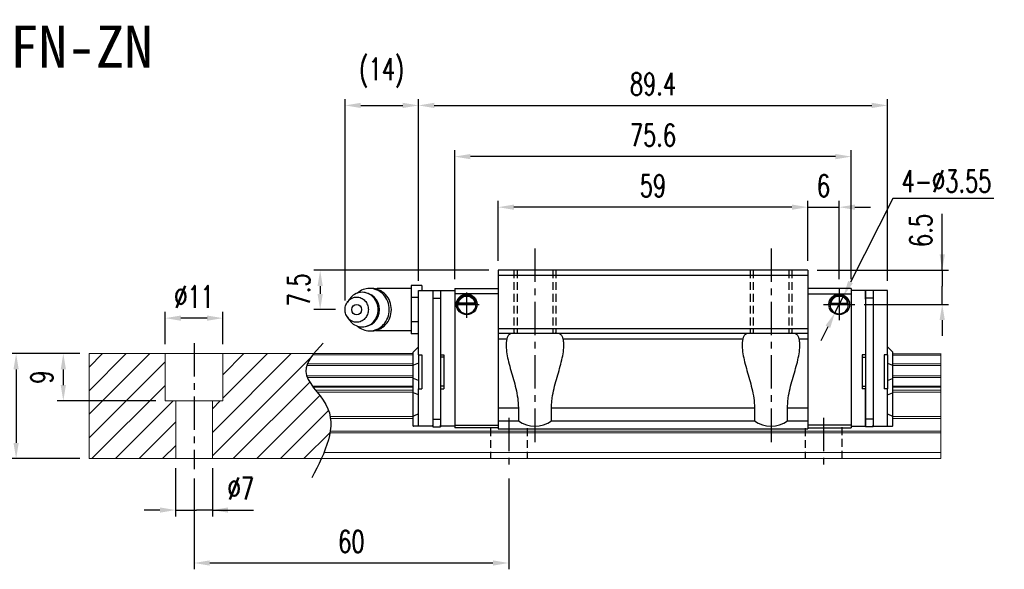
# Model space of a CAD drawing. Header units: millimetres. Extents: x 22 to 361, y 91 to 351.
# Tile 3 of 3: x 173 to 361, y 91 to 195. Entities that reach past the tile are written whole.
import ezdxf
from ezdxf.enums import TextEntityAlignment as Align

# ---------------------------------------------------------------- set-up
doc = ezdxf.new("R2010")
doc.units = ezdxf.units.MM
doc.header["$PDSIZE"] = -1
doc.linetypes.add('CENTER', pattern=[10.16, 6.35, -1.27, 1.27, -1.27])
doc.linetypes.add('DASHED', pattern=[0.75, 0.5, -0.25])
for name, color, linetype in [('2', 7, 'Continuous'), ('CHA', 7, 'Continuous'), ('CL', 1, 'CENTER'), ('DIM', 4, 'Continuous'), ('HID', 2, 'DASHED'), ('OUT', 3, 'Continuous')]:
    doc.layers.add(name, color=color, linetype=linetype)
doc.styles.add('DIM-7', font='SIMPLEX.shx', dxfattribs={"width": 0.7, "bigfont": 'chineset.shx'})
doc.styles.add('T', font='kaiu.ttf')
doc.dimstyles.new('CNS', dxfattribs={"dimtxt": 3.5, "dimasz": 2.5, "dimexe": 1, "dimexo": 1.5, "dimgap": 0.09, "dimtad": 0, "dimdsep": 46, "dimtxsty": 'DIM-7', "dimcen": 0.09, "dimclrd": 1, "dimclre": 1, "dimclrt": 4, "dimadec": 0, "dimazin": 0, "dimtfac": 1, "dimtix": 1, "dimtmove": 2, "dimatfit": 3, "dimfxl": 1, "dimtvp": 0.971429, "dimtolj": 1, "dimarcsym": 0})
doc.dimstyles.new('CNSx1 (指線專用)', dxfattribs={"dimscale": 0.8, "dimtxt": 3.5, "dimasz": 2.5, "dimexe": 1, "dimexo": 1.5, "dimgap": 1, "dimtad": 1, "dimtih": 1, "dimtoh": 1, "dimdsep": 46, "dimtxsty": 'DIM-7', "dimcen": 0.09, "dimclrd": 256, "dimclre": 256, "dimclrt": 4, "dimadec": 0, "dimazin": 0, "dimtfac": 1, "dimtix": 1, "dimtmove": 1, "dimatfit": 3, "dimfxl": 1, "dimtvp": 0.971429, "dimtolj": 1, "dimarcsym": 0})

# ---------------------------------------------------------------- blocks, each defined once
blk = doc.blocks.new('*D8')
at = {"layer": 'DEFPOINTS', "color": 0}
for p in [(200.56, 138.6), (200.56, 131.84), (211.56, 131.84)]:
    blk.add_point(p, dxfattribs=at)
at = {"layer": 'DIM', "color": 7, "lineweight": -2}
for p, q in [((200.56, 133.64), (200.56, 139.8)), ((211.56, 133.64), (211.56, 139.8)), ((208.56, 138.6), (203.56, 138.6))]:
    blk.add_line(p, q, dxfattribs=at)
at = {"layer": 'DIM', "color": 7}
for points in [[(203.56, 139.1), (203.56, 138.1), (200.56, 138.6)], [(208.56, 139.1), (208.56, 138.1), (211.56, 138.6)]]:
    blk.add_solid(points, dxfattribs=at)
at = {"layer": 'DIM', "color": 7, "insert": (206.06, 142.68), "char_height": 4.2, "attachment_point": 5, "style": 'DIM-7'}
blk.add_mtext('\\A1;%%C11', dxfattribs=at)
blk = doc.blocks.new('*D9')
at = {"layer": 'DEFPOINTS', "color": 0}
for p in [(202.56, 111.84), (209.56, 111.84), (209.56, 102.05)]:
    blk.add_point(p, dxfattribs=at)
at = {"layer": 'DIM', "color": 7, "lineweight": -2}
for p, q in [((202.56, 110.04), (202.56, 100.85)), ((209.56, 110.04), (209.56, 100.85)), ((199.56, 102.05), (196.56, 102.05)), ((202.56, 102.05), (205.56, 102.05)), ((205.56, 102.05), (206.56, 102.05)), ((209.56, 102.05), (206.56, 102.05)), ((209.56, 102.05), (217.4, 102.05)), ((212.56, 102.05), (215.56, 102.05))]:
    blk.add_line(p, q, dxfattribs=at)
at = {"layer": 'DIM', "color": 7}
for points in [[(199.56, 102.55), (199.56, 101.55), (202.56, 102.05)], [(212.56, 102.55), (212.56, 101.55), (209.56, 102.05)]]:
    blk.add_solid(points, dxfattribs=at)
at = {"layer": 'DIM', "color": 7, "insert": (214.98, 106.13), "char_height": 4.2, "attachment_point": 5, "style": 'DIM-7'}
blk.add_mtext('\\A1;%%C7', dxfattribs=at)
blk = doc.blocks.new('*D11')
at = {"layer": 'DEFPOINTS', "color": 0}
for p in [(206.06, 109.84), (266.06, 109.84), (266.06, 91.97)]:
    blk.add_point(p, dxfattribs=at)
at = {"layer": 'DIM', "color": 7, "lineweight": -2}
for p, q in [((206.06, 108.04), (206.06, 90.77)), ((266.06, 108.04), (266.06, 90.77)), ((209.06, 91.97), (263.06, 91.97))]:
    blk.add_line(p, q, dxfattribs=at)
at = {"layer": 'DIM', "color": 7}
for points in [[(209.06, 92.47), (209.06, 91.47), (206.06, 91.97)], [(263.06, 92.47), (263.06, 91.47), (266.06, 91.97)]]:
    blk.add_solid(points, dxfattribs=at)
at = {"layer": 'DIM', "color": 7, "insert": (236.06, 96.05), "char_height": 4.2, "attachment_point": 5, "style": 'DIM-7'}
blk.add_mtext('\\A1;60', dxfattribs=at)
blk = doc.blocks.new('*D6')
at = {"layer": 'DEFPOINTS', "color": 0}
for p in [(264.06, 159.73), (264.06, 147.72), (323.06, 147.72)]:
    blk.add_point(p, dxfattribs=at)
at = {"layer": 'DIM', "color": 7, "lineweight": -2}
for p, q in [((264.06, 149.52), (264.06, 160.93)), ((320.06, 159.73), (267.06, 159.73)), ((323.06, 149.52), (323.06, 160.93))]:
    blk.add_line(p, q, dxfattribs=at)
at = {"layer": 'DIM', "color": 7}
for points in [[(267.06, 160.23), (267.06, 159.23), (264.06, 159.73)], [(320.06, 160.23), (320.06, 159.23), (323.06, 159.73)]]:
    blk.add_solid(points, dxfattribs=at)
at = {"layer": 'DIM', "color": 7, "insert": (293.56, 163.81), "char_height": 4.2, "attachment_point": 5, "style": 'DIM-7'}
blk.add_mtext('\\A1;59', dxfattribs=at)
blk = doc.blocks.new('*D13')
at = {"layer": 'DEFPOINTS', "color": 0}
for p in [(255.76, 169.36), (255.76, 144.22), (331.36, 144.22)]:
    blk.add_point(p, dxfattribs=at)
at = {"layer": 'DIM', "color": 7, "lineweight": -2}
for p, q in [((255.76, 146.02), (255.76, 170.56)), ((328.36, 169.36), (258.76, 169.36)), ((331.36, 146.02), (331.36, 170.56))]:
    blk.add_line(p, q, dxfattribs=at)
at = {"layer": 'DIM', "color": 7}
for points in [[(258.76, 169.86), (258.76, 168.86), (255.76, 169.36)], [(328.36, 169.86), (328.36, 168.86), (331.36, 169.36)]]:
    blk.add_solid(points, dxfattribs=at)
at = {"layer": 'DIM', "color": 7, "insert": (293.56, 173.44), "char_height": 4.2, "attachment_point": 5, "style": 'DIM-7'}
blk.add_mtext('\\A1;75.6', dxfattribs=at)
blk = doc.blocks.new('*D15')
at = {"layer": 'DEFPOINTS', "color": 0}
for p in [(323.06, 147.72), (332.04, 141.22), (348.71, 141.22)]:
    blk.add_point(p, dxfattribs=at)
at = {"layer": 'DIM', "color": 7, "lineweight": -2}
for p, q in [((348.71, 147.72), (348.71, 158.49)), ((348.71, 150.72), (348.71, 153.72)), ((324.86, 147.72), (349.91, 147.72)), ((348.71, 147.72), (348.71, 144.72)), ((348.71, 144.22), (348.71, 144.72)), ((348.71, 141.22), (348.71, 144.22)), ((333.84, 141.22), (349.91, 141.22)), ((348.71, 138.22), (348.71, 135.22))]:
    blk.add_line(p, q, dxfattribs=at)
at = {"layer": 'DIM', "color": 7}
for points in [[(348.21, 150.72), (349.21, 150.72), (348.71, 147.72)], [(348.21, 138.22), (349.21, 138.22), (348.71, 141.22)]]:
    blk.add_solid(points, dxfattribs=at)
at = {"layer": 'DIM', "color": 7, "insert": (344.63, 155.3), "char_height": 4.2, "attachment_point": 5, "rotation": 90, "style": 'DIM-7'}
blk.add_mtext('\\A1;6.5', dxfattribs=at)
blk = doc.blocks.new('*D16')
at = {"layer": 'DEFPOINTS', "color": 0}
for p in [(186.06, 131.84), (172.14, 111.84), (186.06, 111.84)]:
    blk.add_point(p, dxfattribs=at)
at = {"layer": 'DIM', "color": 7, "lineweight": -2}
for p, q in [((184.26, 131.84), (170.94, 131.84)), ((172.14, 128.84), (172.14, 114.84)), ((184.26, 111.84), (170.94, 111.84))]:
    blk.add_line(p, q, dxfattribs=at)
at = {"layer": 'DIM', "color": 7}
for points in [[(171.64, 128.84), (172.64, 128.84), (172.14, 131.84)], [(171.64, 114.84), (172.64, 114.84), (172.14, 111.84)]]:
    blk.add_solid(points, dxfattribs=at)
at = {"layer": 'DIM', "color": 7, "insert": (168.06, 121.84), "char_height": 4.2, "attachment_point": 5, "rotation": 90, "style": 'DIM-7'}
blk.add_mtext('\\A1;20', dxfattribs=at)
blk = doc.blocks.new('*D7')
at = {"layer": 'DEFPOINTS', "color": 0}
for p in [(338.26, 179.11), (248.86, 143.89), (338.26, 143.89)]:
    blk.add_point(p, dxfattribs=at)
at = {"layer": 'DIM', "color": 7, "lineweight": -2}
for p, q in [((248.86, 145.69), (248.86, 180.31)), ((338.26, 145.69), (338.26, 180.31)), ((251.86, 179.11), (335.26, 179.11))]:
    blk.add_line(p, q, dxfattribs=at)
at = {"layer": 'DIM', "color": 7}
for points in [[(251.86, 179.61), (251.86, 178.61), (248.86, 179.11)], [(335.26, 179.61), (335.26, 178.61), (338.26, 179.11)]]:
    blk.add_solid(points, dxfattribs=at)
at = {"layer": 'DIM', "color": 7, "insert": (293.56, 183.19), "char_height": 4.2, "attachment_point": 5, "style": 'DIM-7'}
blk.add_mtext('\\A1;89.4', dxfattribs=at)
blk = doc.blocks.new('*D37')
at = {"layer": 'DEFPOINTS', "color": 0}
for p in [(248.86, 179.11), (248.86, 143.89), (234.86, 140.18)]:
    blk.add_point(p, dxfattribs=at)
at = {"layer": 'DIM', "color": 7, "lineweight": -2}
for p, q in [((234.86, 141.98), (234.86, 180.31)), ((248.86, 145.69), (248.86, 180.31)), ((237.86, 179.11), (245.86, 179.11))]:
    blk.add_line(p, q, dxfattribs=at)
at = {"layer": 'DIM', "color": 7}
for points in [[(237.86, 179.61), (237.86, 178.61), (234.86, 179.11)], [(245.86, 179.61), (245.86, 178.61), (248.86, 179.11)]]:
    blk.add_solid(points, dxfattribs=at)
at = {"layer": 'DIM', "color": 7, "insert": (241.86, 185.33), "char_height": 4.2, "attachment_point": 5, "style": 'DIM-7'}
blk.add_mtext('\\A1;(14)', dxfattribs=at)
blk = doc.blocks.new('*D38')
at = {"layer": 'DEFPOINTS', "color": 0}
for p in [(264.06, 147.72), (230.11, 140.22), (234.86, 140.22)]:
    blk.add_point(p, dxfattribs=at)
at = {"layer": 'DIM', "color": 7, "lineweight": -2}
for p, q in [((262.26, 147.72), (228.91, 147.72)), ((230.11, 144.72), (230.11, 143.22)), ((233.06, 140.22), (228.91, 140.22))]:
    blk.add_line(p, q, dxfattribs=at)
at = {"layer": 'DIM', "color": 7}
for points in [[(229.61, 144.72), (230.61, 144.72), (230.11, 147.72)], [(229.61, 143.22), (230.61, 143.22), (230.11, 140.22)]]:
    blk.add_solid(points, dxfattribs=at)
at = {"layer": 'DIM', "color": 7, "insert": (226.03, 143.97), "char_height": 4.2, "attachment_point": 5, "rotation": 90, "style": 'DIM-7'}
blk.add_mtext('\\A1;7.5', dxfattribs=at)
blk = doc.blocks.new('*D54')
at = {"layer": 'DEFPOINTS', "color": 0}
for p in [(329.06, 159.73), (323.06, 147.72), (329.06, 144.19)]:
    blk.add_point(p, dxfattribs=at)
at = {"layer": 'DIM', "color": 7, "lineweight": -2}
for p, q in [((320.06, 159.73), (317.06, 159.73)), ((323.06, 149.52), (323.06, 160.93)), ((323.06, 159.73), (329.06, 159.73)), ((329.06, 145.99), (329.06, 160.93)), ((332.06, 159.73), (335.06, 159.73))]:
    blk.add_line(p, q, dxfattribs=at)
at = {"layer": 'DIM', "color": 7}
for points in [[(320.06, 160.23), (320.06, 159.23), (323.06, 159.73)], [(332.06, 160.23), (332.06, 159.23), (329.06, 159.73)]]:
    blk.add_solid(points, dxfattribs=at)
at = {"layer": 'DIM', "color": 7, "insert": (326.06, 163.81), "char_height": 4.2, "attachment_point": 5, "style": 'DIM-7'}
blk.add_mtext('\\A1;6', dxfattribs=at)
blk = doc.blocks.new('*D55')
at = {"layer": 'DEFPOINTS', "color": 0}
for p in [(186.06, 131.84), (181.14, 122.84), (200.56, 122.84)]:
    blk.add_point(p, dxfattribs=at)
at = {"layer": 'DIM', "color": 7, "lineweight": -2}
for p, q in [((184.26, 131.84), (179.94, 131.84)), ((181.14, 128.84), (181.14, 125.84)), ((198.76, 122.84), (179.94, 122.84))]:
    blk.add_line(p, q, dxfattribs=at)
at = {"layer": 'DIM', "color": 7}
for points in [[(180.64, 128.84), (181.64, 128.84), (181.14, 131.84)], [(180.64, 125.84), (181.64, 125.84), (181.14, 122.84)]]:
    blk.add_solid(points, dxfattribs=at)
at = {"layer": 'DIM', "color": 7, "insert": (177.06, 127.34), "char_height": 4.2, "attachment_point": 5, "rotation": 90, "style": 'DIM-7'}
blk.add_mtext('\\A1;9', dxfattribs=at)
blk = doc.blocks.new('*D59')
at = {"layer": 'DEFPOINTS', "color": 0}
for p in [(329.87, 142.8), (328.26, 139.63)]:
    blk.add_point(p, dxfattribs=at)
at = {"layer": 'DIM', "color": 0, "lineweight": -2}
for p, q in [((339.3, 161.39), (331.22, 145.47)), ((358.56, 161.39), (339.3, 161.39)), ((328.26, 139.63), (329.87, 142.8)), ((326.9, 136.96), (325.54, 134.28))]:
    blk.add_line(p, q, dxfattribs=at)
at = {"layer": 'DIM', "color": 0}
for points in [[(330.78, 145.7), (331.67, 145.25), (329.87, 142.8)], [(326.46, 137.18), (327.35, 136.73), (328.26, 139.63)]]:
    blk.add_solid(points, dxfattribs=at)
at = {"layer": 'DIM', "color": 0, "insert": (349.53, 164.69), "char_height": 4.2, "attachment_point": 5, "style": 'DIM-7'}
blk.add_mtext('\\A1;4-∅3.55', dxfattribs=at)

msp = doc.modelspace()

# ---------------------------------------------------------------- linework, layer by layer
at = {"layer": '2', "color": 0, "linetype": 'Continuous'}
for p, q in [((249.463, 144.835), (247.463, 144.835)), ((247.463, 144.835), (247.463, 143.68)), ((249.463, 144.835), (249.463, 143.89)), ((239.951, 144.257), (239.537, 144.257)), ((247.463, 144.216), (241.08, 144.216)), ((247.463, 143.68), (247.463, 142.525)), ((248.863, 143.744), (248.863, 143.89)), ((248.863, 143.89), (251.563, 143.89)), ((248.863, 142.537), (248.863, 143.744)), ((251.563, 143.89), (251.563, 143.744)), ((251.563, 143.89), (253.063, 143.89)), ((251.563, 143.744), (251.563, 142.537)), ((253.063, 143.89), (253.063, 142.39)), ((253.063, 143.89), (255.763, 143.89)), ((255.763, 144.216), (264.062, 144.216)), ((255.763, 144.216), (255.763, 143.14)), ((264.063, 143.216), (255.763, 143.216)), ((255.763, 143.14), (255.763, 117.716)), ((331.363, 144.216), (323.063, 144.216)), ((323.063, 143.216), (331.363, 143.216)), ((331.363, 144.216), (331.363, 143.14)), ((334.063, 143.89), (331.363, 143.89)), ((331.363, 143.14), (331.363, 117.716)), ((335.563, 143.89), (334.063, 143.89)), ((334.063, 143.89), (334.063, 142.39)), ((334.063, 143.744), (334.063, 143.89)), ((334.063, 142.537), (334.063, 143.744)), ((335.563, 143.89), (335.563, 143.744)), ((338.263, 143.89), (335.563, 143.89)), ((335.563, 143.744), (335.563, 142.537)), ((338.263, 143.744), (338.263, 143.89)), ((338.263, 131.64), (338.263, 143.744)), ((235.659, 142.174), (235.295, 141.64)), ((248.863, 142.525), (247.463, 142.525)), ((247.463, 142.525), (247.463, 140.216)), ((248.863, 142.183), (248.863, 142.537)), ((248.863, 131.64), (248.863, 142.183)), ((251.563, 142.537), (251.563, 142.183)), ((251.563, 142.39), (253.063, 142.39)), ((251.563, 142.183), (251.563, 119.597)), ((253.063, 142.39), (253.063, 119.39)), ((256.288, 141.266), (259.837, 141.266)), ((259.694, 141.399), (256.431, 141.399)), ((259.618, 141.466), (256.508, 141.466)), ((330.837, 141.266), (327.288, 141.266)), ((327.431, 141.399), (330.694, 141.399)), ((327.508, 141.466), (330.618, 141.466)), ((334.063, 142.183), (334.063, 142.537)), ((335.563, 142.39), (334.063, 142.39)), ((334.063, 142.39), (334.063, 119.39)), ((335.563, 142.537), (335.563, 142.183)), ((335.563, 142.183), (335.563, 119.597)), ((247.463, 140.216), (247.463, 137.906)), ((235.295, 138.791), (235.659, 138.257)), ((248.863, 137.906), (247.463, 137.906)), ((247.463, 137.906), (247.463, 136.752)), ((239.537, 136.174), (239.951, 136.174)), ((241.08, 136.216), (247.463, 136.216)), ((247.463, 136.752), (247.463, 135.597)), ((248.863, 135.597), (247.463, 135.597)), ((247.863, 132.14), (247.913, 132.19)), ((247.863, 129.636), (247.863, 132.14)), ((248.863, 133.14), (247.913, 132.19)), ((248.863, 131.64), (248.863, 125.14)), ((248.863, 131.64), (249.463, 131.64)), ((249.463, 131.64), (249.463, 125.14)), ((253.063, 131.64), (253.663, 131.64)), ((253.663, 131.64), (253.663, 125.14)), ((333.463, 131.64), (333.463, 125.14)), ((334.063, 131.64), (333.463, 131.64)), ((337.663, 131.64), (337.663, 125.14)), ((338.263, 131.64), (337.663, 131.64)), ((338.263, 133.14), (339.213, 132.19)), ((338.263, 131.64), (338.263, 125.14)), ((339.263, 132.14), (339.213, 132.19)), ((339.263, 129.636), (339.263, 132.14)), ((247.863, 129.636), (247.913, 129.656)), ((247.863, 127.144), (247.863, 129.636)), ((248.863, 130.03), (247.913, 129.656)), ((253.663, 131.14), (253.063, 131.14)), ((333.463, 131.14), (334.063, 131.14)), ((338.263, 130.03), (339.213, 129.656)), ((339.263, 129.636), (339.213, 129.656)), ((339.263, 127.144), (339.263, 129.636)), ((247.863, 124.409), (247.863, 127.144)), ((247.863, 127.144), (247.913, 127.124)), ((248.863, 126.75), (247.913, 127.124)), ((338.263, 126.75), (339.213, 127.124)), ((339.263, 127.144), (339.213, 127.124)), ((339.263, 124.409), (339.263, 127.144)), ((247.863, 119.93), (247.863, 124.409)), ((247.863, 124.409), (247.913, 124.389)), ((248.863, 124.015), (247.913, 124.389)), ((248.863, 125.14), (249.463, 125.14)), ((248.863, 119.597), (248.863, 125.14)), ((253.663, 125.64), (253.063, 125.64)), ((253.063, 125.14), (253.663, 125.14)), ((333.463, 125.64), (334.063, 125.64)), ((334.063, 125.14), (333.463, 125.14)), ((334.063, 119.597), (334.063, 125.14)), ((338.263, 125.14), (337.663, 125.14)), ((338.263, 119.597), (338.263, 125.14)), ((338.263, 124.015), (339.213, 124.389)), ((339.263, 124.409), (339.213, 124.389)), ((339.263, 119.93), (339.263, 124.409)), ((248.863, 120.344), (247.913, 119.951)), ((338.263, 120.344), (339.213, 119.951)), ((247.863, 119.93), (247.913, 119.951)), ((247.863, 118.04), (247.863, 119.93)), ((248.863, 119.244), (248.863, 119.597)), ((248.863, 118.187), (248.863, 119.244)), ((251.563, 119.597), (251.563, 119.244)), ((251.563, 119.39), (253.063, 119.39)), ((251.563, 119.244), (251.563, 117.89)), ((253.063, 119.39), (253.063, 117.89)), ((334.063, 119.244), (334.063, 119.597)), ((334.063, 119.39), (334.063, 117.89)), ((335.563, 119.39), (334.063, 119.39)), ((334.063, 118.187), (334.063, 119.244)), ((335.563, 119.597), (335.563, 119.244)), ((335.563, 119.39), (335.563, 117.89)), ((335.563, 119.244), (335.563, 118.187)), ((338.263, 119.244), (338.263, 119.597)), ((338.263, 118.187), (338.263, 119.244)), ((339.263, 119.93), (339.213, 119.951)), ((339.263, 118.04), (339.263, 119.93)), ((247.863, 118.04), (247.913, 118.04)), ((248.863, 118.04), (247.913, 118.04)), ((248.863, 118.04), (248.863, 118.187)), ((251.563, 118.04), (248.863, 118.04)), ((251.563, 118.04), (251.563, 118.187)), ((251.563, 117.89), (253.063, 117.89)), ((253.063, 118.04), (253.063, 118.187)), ((255.763, 118.04), (253.063, 118.04)), ((255.763, 118.216), (264.063, 118.216)), ((264.063, 117.716), (255.763, 117.716)), ((331.363, 118.216), (323.063, 118.216)), ((323.063, 117.716), (331.363, 117.716)), ((331.363, 118.04), (334.063, 118.04)), ((334.063, 118.04), (334.063, 118.187)), ((335.563, 117.89), (334.063, 117.89)), ((335.563, 118.04), (335.563, 118.187)), ((335.563, 118.04), (338.263, 118.04)), ((338.263, 118.04), (338.263, 118.187)), ((338.263, 118.04), (339.213, 118.04)), ((339.263, 118.04), (339.213, 118.04))]:
    msp.add_line(p, q, dxfattribs=at)
for centre, radius, start, end in [((238.113, 140.216), 3.3, 270, 89.84908), ((241.08, 140.216), 4, 89.99998, 93.25686), ((258.063, 141.216), 1.775, 90, 270), ((258.063, 141.216), 1.775, 270, 90), ((329.063, 141.216), 1.775, 90, 270), ((329.063, 141.216), 1.775, 270, 90), ((241.08, 140.216), 4, 266.21721, 270.00002)]:
    msp.add_arc(centre, radius, start, end, dxfattribs=at)
at = {"layer": '2', "color": 0, "linetype": 'Continuous', "extrusion": (0, 0, -1)}
for centre, radius, start, end in [((-258.063, 141.216), 1.975, 270, 90), ((-258.063, 141.216), 1.575, 9.1332, 90), ((-258.063, 141.216), 1.975, 90, 270), ((-258.063, 141.216), 1.575, 90, 170.8668), ((-329.063, 141.216), 1.975, 270, 90), ((-329.063, 141.216), 1.575, 9.1332, 90), ((-329.063, 141.216), 1.975, 90, 270), ((-329.063, 141.216), 1.575, 90, 170.8668)]:
    msp.add_arc(centre, radius, start, end, dxfattribs=at)
at = {"layer": '2', "color": 0, "linetype": 'Continuous'}
msp.add_ellipse((237.08, 140.216), major_axis=(0, -1), ratio=0.9238797, dxfattribs=at)
for points, knots in [([(235.661, 138.257), (235.751, 138.124), (235.85, 137.999), (236.522, 137.271), (237.315, 136.916), (238.911, 136.916), (239.705, 137.271), (240.833, 138.493), (241.162, 139.352), (241.162, 141.08), (240.833, 141.938), (239.705, 143.16), (238.911, 143.516), (237.315, 143.516), (236.522, 143.16), (235.85, 142.433), (235.751, 142.307), (235.661, 142.174)], [0, 0, 0, 0, 0.0298911, 0.0298911, 0.1865941, 0.1865941, 0.343297, 0.343297, 0.5, 0.5, 0.656703, 0.656703, 0.8134059, 0.8134059, 0.9701089, 0.9701089, 1, 1, 1, 1]), ([(237.198, 137.066), (237.856, 136.498), (238.694, 136.174), (240.514, 136.174), (241.486, 136.61), (242.868, 138.106), (243.271, 139.158), (243.271, 141.274), (242.868, 142.325), (241.486, 143.822), (240.514, 144.257), (238.694, 144.257), (237.856, 143.934), (237.198, 143.365)], [0, 0, 0, 0, 0.150594, 0.150594, 0.325297, 0.325297, 0.5, 0.5, 0.674703, 0.674703, 0.849406, 0.849406, 1, 1, 1, 1]), ([(239.951, 136.174), (240.929, 136.174), (241.9, 136.61), (243.283, 138.106), (243.685, 139.158), (243.685, 141.274), (243.283, 142.325), (241.9, 143.822), (240.929, 144.257), (239.951, 144.257)], [0, 0, 0, 0, 0.25, 0.25, 0.5, 0.5, 0.75, 0.75, 1, 1, 1, 1]), ([(256.431, 141.399), (256.447, 141.475), (256.469, 141.565), (256.532, 141.754), (256.575, 141.856), (256.68, 142.052), (256.743, 142.148), (256.915, 142.36), (257.034, 142.47), (257.293, 142.651), (257.438, 142.723), (257.74, 142.821), (257.902, 142.847), (258.063, 142.847)], [0, 0, 0, 0, 0.1376864, 0.1376864, 0.275472, 0.275472, 0.4123557, 0.4123557, 0.6064308, 0.6064308, 0.8046387, 0.8046387, 1, 1, 1, 1]), ([(258.063, 142.847), (258.214, 142.847), (258.366, 142.824), (258.684, 142.727), (258.849, 142.644), (259.12, 142.445), (259.233, 142.335), (259.405, 142.115), (259.472, 142.008), (259.578, 141.794), (259.619, 141.684), (259.668, 141.518), (259.683, 141.455), (259.694, 141.399)], [0, 0, 0, 0, 0.1837975, 0.1837975, 0.4104893, 0.4104893, 0.6000274, 0.6000274, 0.749109, 0.749109, 0.8991923, 0.8991923, 1, 1, 1, 1]), ([(329.063, 142.847), (328.911, 142.847), (328.759, 142.824), (328.442, 142.727), (328.276, 142.644), (328.006, 142.445), (327.892, 142.335), (327.72, 142.115), (327.653, 142.008), (327.547, 141.794), (327.506, 141.684), (327.457, 141.518), (327.442, 141.455), (327.431, 141.399)], [0, 0, 0, 0, 0.1837975, 0.1837975, 0.4104893, 0.4104893, 0.6000274, 0.6000274, 0.749109, 0.749109, 0.8991923, 0.8991923, 1, 1, 1, 1]), ([(330.694, 141.399), (330.679, 141.475), (330.656, 141.565), (330.593, 141.754), (330.55, 141.856), (330.445, 142.052), (330.382, 142.148), (330.21, 142.36), (330.091, 142.47), (329.832, 142.651), (329.687, 142.723), (329.385, 142.821), (329.223, 142.847), (329.063, 142.847)], [0, 0, 0, 0, 0.1376864, 0.1376864, 0.275472, 0.275472, 0.4123557, 0.4123557, 0.6064308, 0.6064308, 0.8046387, 0.8046387, 1, 1, 1, 1]), ([(234.863, 140.216), (234.862, 140.058), (234.891, 139.745), (235.018, 139.291), (235.224, 138.874), (235.502, 138.508), (235.84, 138.207), (236.226, 137.984), (236.645, 137.847), (237.08, 137.8), (237.515, 137.847), (237.934, 137.984), (238.32, 138.207), (238.658, 138.508), (238.935, 138.874), (239.142, 139.291), (239.269, 139.744), (239.312, 140.216), (239.269, 140.687), (239.142, 141.14), (238.935, 141.558), (238.658, 141.924), (238.32, 142.224), (237.934, 142.447), (237.515, 142.585), (237.08, 142.631), (236.645, 142.585), (236.226, 142.447), (235.84, 142.224), (235.502, 141.924), (235.224, 141.558), (234.95, 141.003), (234.863, 140.529), (234.863, 140.216)], [0, 0, 0, 0, 0.0312594, 0.0625188, 0.0937782, 0.1250376, 0.156297, 0.1875564, 0.2188159, 0.2500753, 0.2813347, 0.3125941, 0.3438535, 0.3751129, 0.4063723, 0.4376317, 0.4688911, 0.5001505, 0.5314099, 0.5626693, 0.5939287, 0.6251882, 0.6564476, 0.687707, 0.7189664, 0.7502258, 0.7814852, 0.8127446, 0.844004, 0.8752634, 0.9065228, 0.9377822, 1, 1, 1, 1])]:
    msp.add_open_spline(points, degree=3, knots=knots, dxfattribs=at)
for points in [[(256.431, 141.399), (256.456, 141.421), (256.482, 141.444), (256.508, 141.466)], [(259.618, 141.466), (259.643, 141.444), (259.669, 141.421), (259.694, 141.399)], [(327.508, 141.466), (327.482, 141.444), (327.456, 141.421), (327.431, 141.399)], [(330.694, 141.399), (330.669, 141.421), (330.643, 141.444), (330.618, 141.466)]]:
    msp.add_open_spline(points, degree=3, dxfattribs=at)
at = {"layer": 'CL', "color": 0}
for p, q in [((271.063, 151.84), (271.063, 114.519)), ((316.063, 151.84), (316.063, 114.519)), ((258.063, 138.685), (258.063, 143.478)), ((206.063, 133.84), (206.063, 109.84)), ((266.063, 119.64), (266.063, 109.84)), ((326.063, 119.64), (326.063, 109.84))]:
    msp.add_line(p, q, dxfattribs=at)
at = {"layer": 'DIM', "color": 0}
for p, q in [((329.063, 144.191), (329.063, 138.236)), ((255.703, 141.216), (260.422, 141.216)), ((326.088, 141.216), (332.038, 141.216)), ((186.063, 129.261), (188.642, 131.84)), ((186.063, 124.771), (193.132, 131.84)), ((186.063, 120.28), (197.622, 131.84)), ((209.563, 116.84), (224.563, 131.84)), ((211.563, 127.82), (215.583, 131.84)), ((211.563, 123.33), (220.073, 131.84)), ((186.063, 115.79), (200.563, 130.29)), ((209.563, 112.35), (228.429, 131.216)), ((186.602, 111.84), (200.563, 125.8)), ((213.543, 111.84), (228.122, 126.419)), ((191.093, 111.84), (202.093, 122.84)), ((209.563, 121.33), (211.073, 122.84)), ((218.033, 111.84), (230.046, 123.852)), ((222.523, 111.84), (231.709, 121.026)), ((195.583, 111.84), (202.563, 118.82)), ((227.014, 111.84), (231.999, 116.825)), ((200.073, 111.84), (202.563, 114.33))]:
    msp.add_line(p, q, dxfattribs=at)
msp.add_open_spline([(230.663, 133.802), (228.982, 132.011), (225.324, 128.116), (234.849, 120.431), (231.034, 113.046), (228.521, 108.181)], degree=3, knots=[0, 0, 0, 0, 6.2737393, 13.647637, 27.8750855, 27.8750855, 27.8750855, 27.8750855], dxfattribs=at)
at = {"layer": 'HID', "color": 0, "ltscale": 3}
for p, q in [((267.063, 147.716), (267.063, 135.716)), ((267.663, 147.716), (267.663, 135.716)), ((274.463, 147.716), (274.463, 135.716)), ((275.063, 147.716), (275.063, 135.716)), ((312.063, 147.716), (312.063, 135.716)), ((312.663, 147.716), (312.663, 135.716)), ((319.463, 147.716), (319.463, 135.716)), ((320.063, 147.716), (320.063, 135.716)), ((262.563, 117.64), (262.563, 111.84)), ((269.563, 117.64), (269.563, 111.84)), ((322.563, 117.64), (322.563, 111.84)), ((329.563, 117.84), (329.563, 111.84))]:
    msp.add_line(p, q, dxfattribs=at)
at = {"layer": 'OUT', "color": 7}
for p, q in [((323.063, 147.716), (264.063, 147.716)), ((264.063, 147.716), (264.063, 117.516)), ((264.063, 146.766), (323.063, 146.766)), ((323.063, 147.716), (323.063, 117.516)), ((264.063, 136.616), (323.063, 136.616)), ((264.063, 135.716), (323.063, 135.716)), ((264.063, 134.63), (265.689, 134.63)), ((276.437, 134.63), (310.689, 134.63)), ((321.437, 134.63), (323.063, 134.63)), ((264.063, 121.516), (267.9, 121.516)), ((267.9, 121.516), (267.9, 119.016)), ((274.225, 119.016), (274.225, 121.516)), ((274.225, 121.516), (312.9, 121.516)), ((312.9, 121.516), (312.9, 119.016)), ((319.225, 119.016), (319.225, 121.516)), ((319.225, 121.516), (323.063, 121.516)), ((264.063, 119.016), (267.9, 119.016)), ((274.225, 119.016), (312.9, 119.016)), ((319.225, 119.016), (323.063, 119.016)), ((264.063, 117.516), (323.063, 117.516))]:
    msp.add_line(p, q, dxfattribs=at)
at = {"layer": 'OUT', "color": 0, "linetype": 'Continuous', "lineweight": 15}
for p, q in [((247.863, 131.84), (186.063, 131.84)), ((186.063, 131.84), (186.063, 111.84)), ((200.563, 122.84), (200.563, 131.84)), ((211.563, 122.84), (211.563, 131.84)), ((247.863, 131.584), (228.703, 131.584)), ((348.437, 131.833), (339.263, 131.833)), ((348.437, 131.577), (339.263, 131.577)), ((348.437, 131.84), (348.437, 111.84)), ((247.863, 129.58), (227.548, 129.58)), ((247.863, 129.874), (227.658, 129.874)), ((348.437, 129.867), (339.263, 129.867)), ((348.437, 129.573), (339.263, 129.573)), ((247.863, 127.6), (227.544, 127.6)), ((247.863, 127.305), (227.656, 127.305)), ((348.437, 127.592), (339.263, 127.592)), ((348.437, 127.298), (339.263, 127.298)), ((247.863, 125.625), (228.665, 125.625)), ((247.863, 125.461), (228.787, 125.461)), ((247.863, 124.867), (229.246, 124.867)), ((247.863, 124.513), (229.526, 124.513)), ((348.437, 125.618), (339.263, 125.618)), ((348.437, 125.453), (339.263, 125.453)), ((348.437, 124.859), (339.263, 124.859)), ((348.437, 124.506), (339.263, 124.506)), ((211.563, 122.84), (200.563, 122.84)), ((202.563, 122.84), (202.563, 111.84)), ((209.563, 122.84), (209.563, 111.84)), ((247.863, 119.847), (232.017, 119.847)), ((247.863, 119.494), (232.071, 119.494)), ((348.437, 119.84), (339.263, 119.84)), ((348.437, 119.487), (339.263, 119.487)), ((348.437, 116.733), (231.983, 116.733)), ((348.437, 117.087), (232.038, 117.087)), ((348.437, 113.04), (230.861, 113.04)), ((348.437, 111.84), (186.063, 111.84))]:
    msp.add_line(p, q, dxfattribs=at)
at = {"layer": 'OUT', "color": 7}
for centre in [(271.063, 123.516), (316.063, 123.516)]:
    msp.add_arc(centre, 5.5, 234.9032, 305.0968, dxfattribs=at)
for points, knots in [([(267.195, 135.716), (267.094, 135.716), (266.997, 135.712), (266.81, 135.695), (266.72, 135.682), (266.467, 135.626), (266.32, 135.567), (266.129, 135.436), (266.07, 135.385), (265.966, 135.271), (265.92, 135.207), (265.796, 134.995), (265.733, 134.823), (265.689, 134.63)], [0, 0, 0, 0, 0.125, 0.125, 0.25, 0.25, 0.5, 0.5, 0.625, 0.625, 0.75, 0.75, 1, 1, 1, 1]), ([(276.437, 134.63), (276.414, 134.727), (276.387, 134.819), (276.324, 134.988), (276.288, 135.065), (276.206, 135.206), (276.16, 135.27), (276.055, 135.384), (275.997, 135.435), (275.807, 135.566), (275.659, 135.625), (275.321, 135.701), (275.133, 135.716), (274.93, 135.716)], [0, 0, 0, 0, 0.125, 0.125, 0.25, 0.25, 0.375, 0.375, 0.5, 0.5, 0.75, 0.75, 1, 1, 1, 1]), ([(312.195, 135.716), (312.094, 135.716), (311.997, 135.712), (311.81, 135.695), (311.72, 135.682), (311.467, 135.626), (311.32, 135.567), (311.129, 135.436), (311.07, 135.385), (310.966, 135.271), (310.92, 135.207), (310.796, 134.995), (310.733, 134.823), (310.689, 134.63)], [0, 0, 0, 0, 0.125, 0.125, 0.25, 0.25, 0.5, 0.5, 0.625, 0.625, 0.75, 0.75, 1, 1, 1, 1]), ([(321.437, 134.63), (321.414, 134.727), (321.387, 134.819), (321.324, 134.988), (321.288, 135.065), (321.206, 135.206), (321.16, 135.27), (321.055, 135.384), (320.997, 135.435), (320.807, 135.566), (320.659, 135.625), (320.321, 135.701), (320.133, 135.716), (319.93, 135.716)], [0, 0, 0, 0, 0.125, 0.125, 0.25, 0.25, 0.375, 0.375, 0.5, 0.5, 0.75, 0.75, 1, 1, 1, 1]), ([(265.689, 134.63), (265.591, 134.209), (265.555, 133.752), (265.573, 132.807), (265.626, 132.318), (265.793, 131.306), (265.908, 130.78), (266.172, 129.714), (266.321, 129.173), (266.634, 128.072), (266.799, 127.512), (267.121, 126.368), (267.281, 125.782), (267.562, 124.59), (267.682, 123.988), (267.852, 122.766), (267.9, 122.145), (267.9, 121.516)], [0, 0, 0, 0, 0.125, 0.125, 0.25, 0.25, 0.375, 0.375, 0.5, 0.5, 0.625, 0.625, 0.75, 0.75, 0.875, 0.875, 1, 1, 1, 1]), ([(274.225, 121.516), (274.225, 121.827), (274.237, 122.143), (274.282, 122.766), (274.316, 123.075), (274.444, 123.993), (274.564, 124.594), (274.844, 125.782), (275.004, 126.37), (275.327, 127.515), (275.492, 128.075), (275.804, 129.173), (275.953, 129.712), (276.215, 130.771), (276.33, 131.294), (276.498, 132.315), (276.552, 132.806), (276.566, 133.514), (276.559, 133.745), (276.519, 134.198), (276.486, 134.419), (276.437, 134.63)], [0, 0, 0, 0, 0.0625, 0.0625, 0.125, 0.125, 0.25, 0.25, 0.375, 0.375, 0.5, 0.5, 0.625, 0.625, 0.75, 0.75, 0.875, 0.875, 0.9375, 0.9375, 1, 1, 1, 1]), ([(310.689, 134.63), (310.591, 134.209), (310.555, 133.752), (310.573, 132.807), (310.626, 132.318), (310.793, 131.306), (310.908, 130.78), (311.172, 129.714), (311.321, 129.173), (311.634, 128.072), (311.799, 127.512), (312.121, 126.368), (312.281, 125.782), (312.562, 124.59), (312.682, 123.988), (312.852, 122.766), (312.9, 122.145), (312.9, 121.516)], [0, 0, 0, 0, 0.125, 0.125, 0.25, 0.25, 0.375, 0.375, 0.5, 0.5, 0.625, 0.625, 0.75, 0.75, 0.875, 0.875, 1, 1, 1, 1]), ([(319.225, 121.516), (319.225, 121.827), (319.237, 122.143), (319.282, 122.766), (319.316, 123.075), (319.444, 123.993), (319.564, 124.594), (319.844, 125.782), (320.004, 126.37), (320.327, 127.515), (320.492, 128.075), (320.804, 129.173), (320.953, 129.712), (321.215, 130.771), (321.33, 131.294), (321.498, 132.315), (321.552, 132.806), (321.566, 133.514), (321.559, 133.745), (321.519, 134.198), (321.486, 134.419), (321.437, 134.63)], [0, 0, 0, 0, 0.0625, 0.0625, 0.125, 0.125, 0.25, 0.25, 0.375, 0.375, 0.5, 0.5, 0.625, 0.625, 0.75, 0.75, 0.875, 0.875, 0.9375, 0.9375, 1, 1, 1, 1])]:
    msp.add_open_spline(points, degree=3, knots=knots, dxfattribs=at)

# ---------------------------------------------------------------- texts
at = {"layer": 'CHA', "color": 7, "style": 'T'}
msp.add_text('TRH25FN-ZN', height=8, dxfattribs=at).set_placement((170.987, 190.254), align=Align.MIDDLE)

# ---------------------------------------------------------------- dimensions: what is measured, and where the dimension line sits
at = {"layer": 'DIM', "color": 0}
for base, p1, p2, text, picture, middle in [((248.863, 179.112), (234.863, 140.184), (248.863, 143.89), '(<>)', '*D37', (241.863, 185.329)), ((200.563, 138.597), (211.563, 131.84), (200.563, 131.84), '%%C<>', '*D8', (206.063, 142.677))]:
    dim = msp.add_linear_dim(base=base, p1=p1, p2=p2, text=text, dimstyle='CNS', override={"dimscale": 1.2, "dimclrd": 7, "dimclre": 7, "dimclrt": 7}, dxfattribs=at)
    dim.commit()
    dim.dimension.update_dxf_attribs({"geometry": picture, "text_midpoint": middle})
for base, p1, p2, picture, middle in [((338.263, 179.112), (248.863, 143.89), (338.263, 143.89), '*D7', (293.563, 183.192)), ((255.763, 169.363), (331.363, 144.216), (255.763, 144.216), '*D13', (293.563, 173.443)), ((264.063, 159.73), (323.063, 147.716), (264.063, 147.716), '*D6', (293.563, 163.81)), ((329.063, 159.73), (323.063, 147.716), (329.063, 144.191), '*D54', (326.063, 163.81)), ((266.063, 91.97), (206.063, 109.84), (266.063, 109.84), '*D11', (236.063, 96.05))]:
    dim = msp.add_linear_dim(base=base, p1=p1, p2=p2, dimstyle='CNS', override={"dimscale": 1.2, "dimclrd": 7, "dimclre": 7, "dimclrt": 7}, dxfattribs=at)
    dim.commit()
    dim.dimension.update_dxf_attribs({"geometry": picture, "text_midpoint": middle})
dim = msp.add_diameter_dim_2p(p1=(328.259, 139.633), p2=(329.866, 142.799), text='4-<>', dimstyle='CNSx1 (指線專用)', override={"dimscale": 1.2, "dimclrd": 0, "dimclre": 0, "dimclrt": 0}, dxfattribs=at)
dim.commit()
dim.dimension.update_dxf_attribs({"geometry": '*D59', "text_midpoint": (339.298, 161.389), "dimtype": 163})
dim = msp.add_linear_dim(base=(348.71, 141.216), p1=(323.063, 147.716), p2=(332.038, 141.216), angle=90, dimstyle='CNS', override={"dimscale": 1.2, "dimclrd": 7, "dimclre": 7, "dimclrt": 7, "dimtmove": 0}, dxfattribs=at)
dim.commit()
dim.dimension.update_dxf_attribs({"geometry": '*D15', "text_midpoint": (348.71, 155.304), "dimtype": 160})
for base, p1, p2, angle, picture, middle in [((230.114, 140.216), (264.063, 147.716), (234.863, 140.216), 90, '*D38', (226.034, 143.966)), ((172.137, 111.84), (186.063, 131.84), (186.063, 111.84), 90, '*D16', (168.057, 121.84)), ((181.142, 122.84), (186.063, 131.84), (200.563, 122.84), 270, '*D55', (177.062, 127.34))]:
    dim = msp.add_linear_dim(base=base, p1=p1, p2=p2, angle=angle, dimstyle='CNS', override={"dimscale": 1.2, "dimclrd": 7, "dimclre": 7, "dimclrt": 7}, dxfattribs=at)
    dim.commit()
    dim.dimension.update_dxf_attribs({"geometry": picture, "text_midpoint": middle})
dim = msp.add_linear_dim(base=(209.563, 102.047), p1=(202.563, 111.84), p2=(209.563, 111.84), text='%%C<>', dimstyle='CNS', override={"dimscale": 1.2, "dimclrd": 7, "dimclre": 7, "dimclrt": 7, "dimtmove": 0}, dxfattribs=at)
dim.commit()
dim.dimension.update_dxf_attribs({"geometry": '*D9', "text_midpoint": (214.981, 102.047), "dimtype": 160})

doc.saveas('drawing.dxf')
